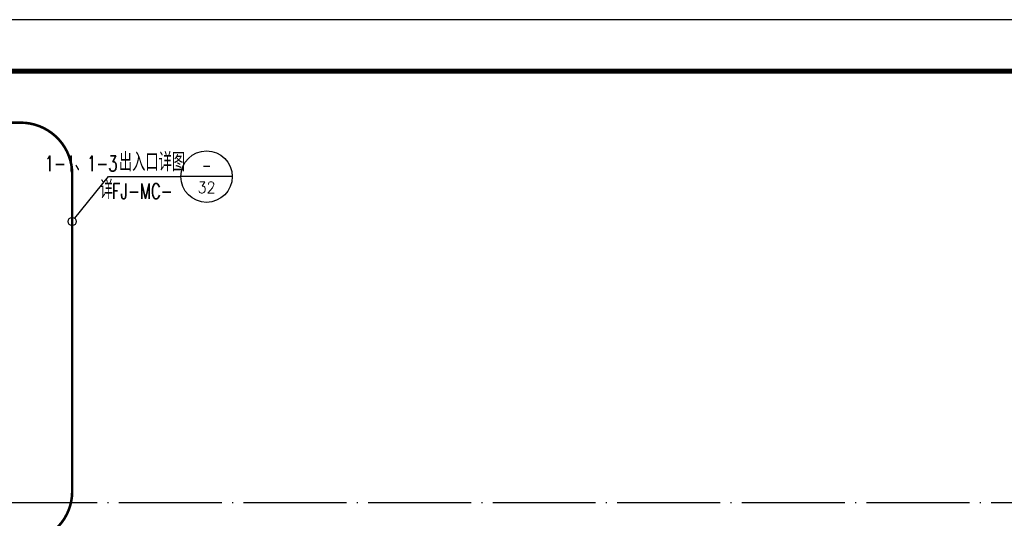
# Model space of a CAD drawing. Extents: x 797781 to 1255204, y 21234 to 1024248.
# Tile 139 of 256: x 909752 to 928877, y 213061 to 222755. Entities that reach past the tile are written whole.
import ezdxf
from ezdxf.enums import TextEntityAlignment as Align

# ---------------------------------------------------------------- set-up
doc = ezdxf.new("R2010")
doc.units = 0
doc.header["$LTSCALE"] = 1000
doc.header["$MEASUREMENT"] = 0
doc.linetypes.add('230303生产综合楼-平面图_t8$0$DOTE', pattern=[2.42, 2, -0.2, 0.02, -0.2])
for name, color, linetype in [('230303生产综合楼-平面图_t8$0$DIM_IDEN', 3, 'Continuous'), ('230303生产综合楼-平面图_t8$0$DOTE', 1, '230303生产综合楼-平面图_t8$0$DOTE'), ('230303生产综合楼-平面图_t8$0$PUB_TITLE', 4, 'Continuous'), ('PUB_TEXT', 7, 'Continuous')]:
    doc.layers.add(name, color=color, linetype=linetype)
doc.styles.add('230303生产综合楼-平面图_t8$0$_TCH_DIM', font='SIMPLEX', dxfattribs={"bigfont": 'GBCBIG'})
doc.styles.add('230303生产综合楼-平面图_t8$0$_TCH_LABEL', font='COMPLEX', dxfattribs={"bigfont": 'GBCBIG'})

msp = doc.modelspace()

# ---------------------------------------------------------------- linework, layer by layer
at = {"color": 6, "const_width": 50}
msp.add_lwpolyline([(895085, 213586, 0.4142136), (896085, 212586), (909772.2, 212586, 0.4142136), (910772.2, 213586), (910772.2, 219752.8, 0.4142136), (909772.2, 220752.8), (896085, 220752.8, 0.4142136), (895085, 219752.8)], format="xyb", close=True, dxfattribs=at)
at = {"layer": '230303生产综合楼-平面图_t8$0$DIM_IDEN'}
for p, q in [((910822.3, 218893.2), (911474, 219703.9)), ((911474, 219703.9), (912882, 219703.9)), ((913882, 219703.9), (912882, 219703.9))]:
    msp.add_line(p, q, dxfattribs=at)
for centre, radius in [((913382, 219703.9), 500), ((910772.2, 218830.9), 80)]:
    msp.add_circle(centre, radius, dxfattribs=at)
at = {"layer": '230303生产综合楼-平面图_t8$0$DOTE'}
msp.add_line((897159.4, 213366.3), (964285.6, 213366.3), dxfattribs=at)
at = {"layer": '230303生产综合楼-平面图_t8$0$PUB_TITLE'}
msp.add_lwpolyline([(881593.5, 163355.1), (1007693.5, 163355.1), (1007693.5, 222755.1), (881593.5, 222755.1)], close=True, dxfattribs=at)
at = {"layer": '230303生产综合楼-平面图_t8$0$PUB_TITLE', "const_width": 100}
msp.add_lwpolyline([(884093.5, 164355.1), (1006693.5, 164355.1), (1006693.5, 221755.1), (884093.5, 221755.1)], close=True, dxfattribs=at)

# ---------------------------------------------------------------- texts
at = {"layer": 'PUB_TEXT', "style": '230303生产综合楼-平面图_t8$0$_TCH_DIM'}
for s, height, p in [('出入口详图', 357.45, (911678.6, 219808.9)), ('、', 357.4, (910820.3, 219808.9)), ('详', 357.4, (911308.7, 219271.3))]:
    msp.add_text(s, height=height, dxfattribs=at).set_placement(p)
at = {"layer": 'PUB_TEXT', "style": '230303生产综合楼-平面图_t8$0$_TCH_DIM', "width": 0.705882}
for s, p in [('1-1', (910240.3, 219808.9)), ('1-3', (911058.6, 219808.9)), ('FJ-MC-', (911547, 219271.3))]:
    msp.add_text(s, height=297.5, dxfattribs=at).set_placement(p)
at = {"layer": 'PUB_TEXT', "style": '230303生产综合楼-平面图_t8$0$_TCH_LABEL', "width": 0.777778}
msp.add_text('-', height=261, dxfattribs=at).set_placement((913295, 219796.5), (913469, 219796.5), align=Align.FIT)
at = {"layer": 'PUB_TEXT', "style": '230303生产综合楼-平面图_t8$0$_TCH_LABEL'}
msp.add_text('32', height=221.93, dxfattribs=at).set_placement((913207.6, 219383.3), (913556.4, 219383.3), align=Align.FIT)

doc.saveas('drawing.dxf')
